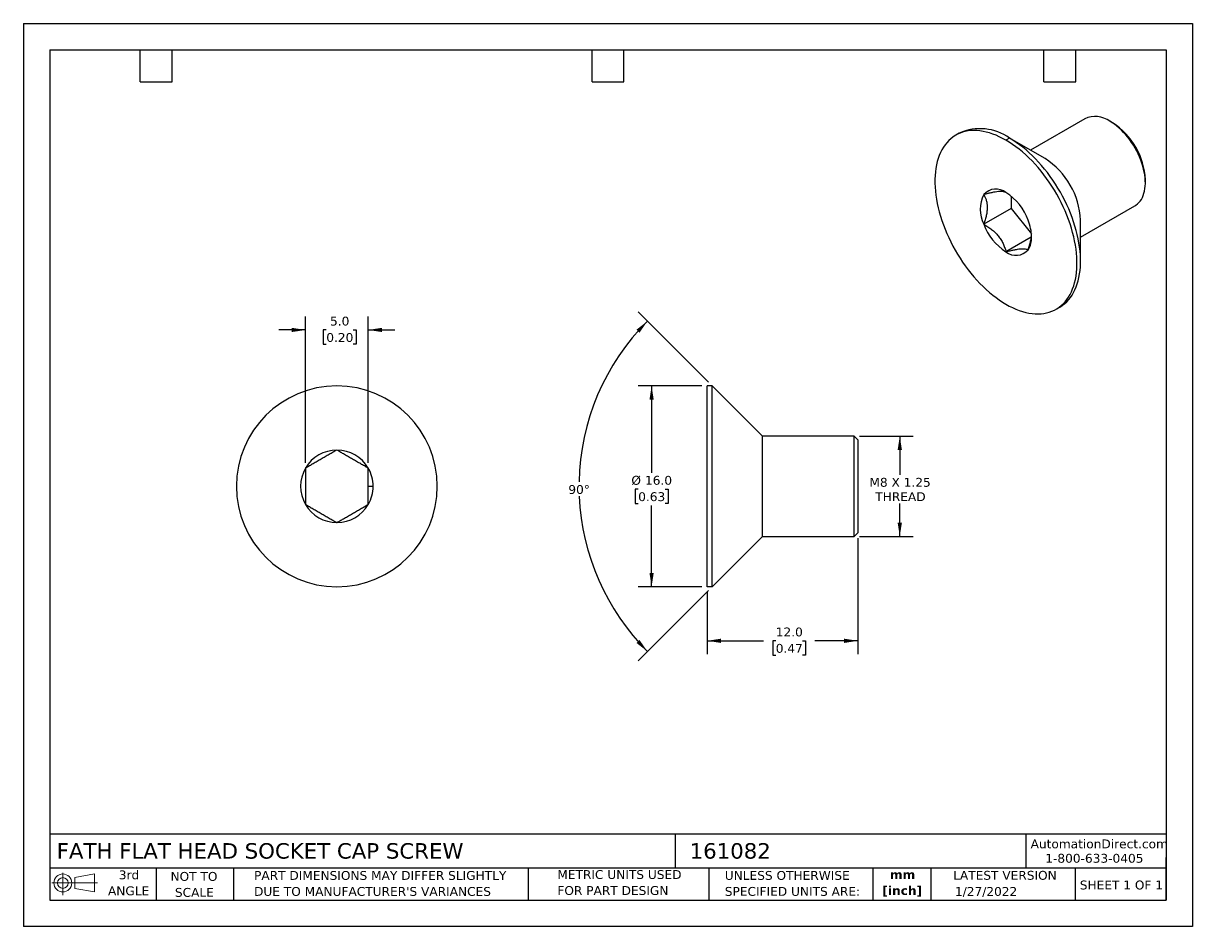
# Model space of a CAD drawing. Header units: millimetres. Extents: x 0 to 93.1, y 0 to 72.
import ezdxf

# ---------------------------------------------------------------- set-up
doc = ezdxf.new("R2010")
doc.units = ezdxf.units.MM
doc.header["$LTSCALE"] = 0.333333
doc.linetypes.add('SLD-Solid', pattern=[0])
doc.layers.add('DIMENSIONS', color=140, linetype='SLD-Solid', lineweight=25)
doc.layers.add('TEXT', color=140, linetype='SLD-Solid', lineweight=25)
doc.layers.add('SLD-DEFPOINTS', color=7, linetype='Continuous')
doc.styles.add('SLDTEXTSTYLE0', font='VERDANA.TTF')
doc.styles.add('SLDTEXTSTYLE1', font='VERDANAB.TTF')
doc.dimstyles.new('SLDDIMSTYLE0', dxfattribs={"dimtxt": 0.719336, "dimasz": 1.100667, "dimexe": 0, "dimexo": 0.0625, "dimgap": 0.179834, "dimtad": 0, "dimtih": 1, "dimtoh": 1, "dimrnd": 1e-09, "dimzin": 12, "dimdsep": 46, "dimtxsty": 'SLDTEXTSTYLE0', "dimsah": 1, "dimcen": 0.09, "dimadec": 0, "dimazin": 3, "dimtfac": 1, "dimtofl": 0, "dimtmove": 0, "dimatfit": 3, "dimfxl": 0, "dimfrac": 2, "dimtolj": 1, "dimtzin": 12, "dimarcsym": 0})
doc.dimstyles.new('SLDDIMSTYLE1', dxfattribs={"dimtxt": 0.719336, "dimasz": 1.100667, "dimexe": 0, "dimexo": 0.0625, "dimgap": 0.179834, "dimtad": 0, "dimtih": 1, "dimtoh": 1, "dimrnd": 1e-09, "dimzin": 4, "dimdsep": 46, "dimtxsty": 'SLDTEXTSTYLE0', "dimsah": 1, "dimcen": 0.09, "dimadec": 0, "dimazin": 1, "dimtfac": 1, "dimtofl": 0, "dimtmove": 0, "dimatfit": 3, "dimfxl": 0, "dimfrac": 2, "dimtolj": 1, "dimtzin": 12, "dimarcsym": 0})
doc.dimstyles.new('SLDDIMSTYLE2', dxfattribs={"dimtxt": 0.719336, "dimasz": 1.100667, "dimexe": 0, "dimexo": 0.0625, "dimgap": 0.179834, "dimtad": 0, "dimtih": 1, "dimtoh": 1, "dimdec": 4, "dimlfac": 0.333333, "dimzin": 12, "dimdsep": 46, "dimtxsty": 'SLDTEXTSTYLE0', "dimsah": 1, "dimcen": 0.09, "dimadec": 0, "dimazin": 3, "dimtfac": 1, "dimtdec": 0, "dimtofl": 0, "dimtmove": 0, "dimatfit": 3, "dimfxl": 0, "dimfrac": 2, "dimtolj": 1, "dimtzin": 12, "dimarcsym": 0})
doc.dimstyles.new('SLDDIMSTYLE3', dxfattribs={"dimtxt": 0.719336, "dimasz": 1.100667, "dimexe": 0, "dimexo": 0.0625, "dimgap": 0.179834, "dimtad": 0, "dimtih": 1, "dimtoh": 1, "dimrnd": 1e-09, "dimzin": 4, "dimdsep": 46, "dimtxsty": 'SLDTEXTSTYLE0', "dimsah": 1, "dimcen": 0.09, "dimadec": 0, "dimazin": 1, "dimtfac": 1, "dimtmove": 0, "dimatfit": 0, "dimfxl": 0, "dimfrac": 2, "dimtolj": 1, "dimtzin": 12, "dimarcsym": 0})

# ---------------------------------------------------------------- blocks, each defined once
blk = doc.blocks.new('Block11')
at = {"color": 7, "linetype": 'SLD-Solid', "lineweight": 18}
for p, q in [((0, 0.961), (3.625, 0.961)), ((0.863, 1.77), (0.863, 0)), ((1.827, 1.389), (3.392, 1.677)), ((1.827, 0.532), (1.827, 1.389)), ((3.392, 1.677), (3.392, 0.244)), ((1.827, 0.532), (3.392, 0.244))]:
    blk.add_line(p, q, dxfattribs=at)
for radius in [0.717, 0.429]:
    blk.add_circle((0.863, 0.961), radius, dxfattribs=at)
blk = doc.blocks.new('Block12')
at = {"layer": 'SLD-DEFPOINTS'}
blk.add_blockref('Block11', (0, 0), dxfattribs=at)
blk = doc.blocks.new('SW_NOTE_0')
at = {"layer": 'TEXT', "color": 0, "char_height": 0.7056, "attachment_point": 2, "style": 'SLDTEXTSTYLE1'}
for s, insert in [('mm', (0.948, 0.896)), ('[inch]', (0.92, -0.378))]:
    blk.add_mtext(s, dxfattribs=dict(at, insert=insert))
blk = doc.blocks.new('SW_NOTE_0_1')
at = {"layer": 'TEXT', "color": 0, "char_height": 0.70556, "attachment_point": 1, "style": 'SLDTEXTSTYLE0'}
for s, insert in [('UNLESS OTHERWISE ', (0, 0.896)), ('SPECIFIED UNITS ARE:', (0, -0.378))]:
    blk.add_mtext(s, dxfattribs=dict(at, insert=insert))
blk = doc.blocks.new('SW_NOTE_0_2')
at = {"layer": 'TEXT', "color": 0, "char_height": 0.70556, "attachment_point": 1, "style": 'SLDTEXTSTYLE0'}
for s, insert in [('PART DIMENSIONS MAY DIFFER SLIGHTLY ', (0, 0.896)), ("DUE TO MANUFACTURER'S VARIANCES", (0, -0.378))]:
    blk.add_mtext(s, dxfattribs=dict(at, insert=insert))
blk = doc.blocks.new('SW_NOTE_0_3')
at = {"layer": 'TEXT', "color": 0, "char_height": 0.7056, "attachment_point": 2, "style": 'SLDTEXTSTYLE0'}
for s, insert in [('NOT TO', (1.753, 0.896)), ('SCALE', (1.785, -0.378))]:
    blk.add_mtext(s, dxfattribs=dict(at, insert=insert))
blk = doc.blocks.new('SW_NOTE_0_4')
at = {"layer": 'TEXT', "color": 0, "char_height": 0.7056, "attachment_point": 2, "style": 'SLDTEXTSTYLE0'}
for s, insert in [('3rd', (0.772, 0.896)), ('ANGLE', (0.739, -0.378))]:
    blk.add_mtext(s, dxfattribs=dict(at, insert=insert))
blk = doc.blocks.new('SW_NOTE_0_5')
at = {"layer": 'TEXT', "color": 0, "char_height": 0.70556, "attachment_point": 1, "style": 'SLDTEXTSTYLE0'}
for s, insert in [('METRIC UNITS USED ', (0, 0.896)), ('FOR PART DESIGN', (0, -0.378))]:
    blk.add_mtext(s, dxfattribs=dict(at, insert=insert))
blk = doc.blocks.new('_D')
at = {"layer": 'DIMENSIONS'}
for p, q in [((66.598, 39.083), (70.867, 39.083)), ((69.808, 39.083), (69.808, 36.001)), ((69.808, 31.083), (69.808, 33.714)), ((66.598, 31.083), (70.867, 31.083))]:
    blk.add_line(p, q, dxfattribs=at)
for points in [[(69.808, 39.083), (69.639, 37.982), (69.978, 37.982)], [(69.808, 31.083), (69.978, 32.183), (69.639, 32.183)]]:
    blk.add_solid(points, dxfattribs=at)
at = {"layer": 'DIMENSIONS', "char_height": 0.7056, "attachment_point": 1, "style": 'SLDTEXTSTYLE0'}
for s, insert in [('M8 X 1.25', (67.391, 35.754)), ('THREAD', (67.856, 34.61))]:
    blk.add_mtext(s, dxfattribs=dict(at, insert=insert))
blk = doc.blocks.new('_D_1')
at = {"layer": 'DIMENSIONS'}
for p, q in [((66.475, 30.959), (66.475, 21.715)), ((54.475, 26.659), (54.475, 21.715)), ((54.475, 22.773), (58.956, 22.773)), ((59.93, 22.773), (59.689, 22.773)), ((59.689, 22.773), (59.689, 21.63)), ((62.068, 22.773), (62.309, 22.773)), ((62.309, 22.773), (62.309, 21.63)), ((66.475, 22.773), (63.043, 22.773)), ((59.689, 21.63), (59.93, 21.63)), ((62.309, 21.63), (62.068, 21.63))]:
    blk.add_line(p, q, dxfattribs=at)
for points in [[(54.475, 22.773), (55.576, 22.604), (55.576, 22.943)], [(66.475, 22.773), (65.374, 22.943), (65.374, 22.604)]]:
    blk.add_solid(points, dxfattribs=at)
at = {"layer": 'DIMENSIONS', "char_height": 0.7056, "attachment_point": 1, "style": 'SLDTEXTSTYLE0'}
for s, insert in [('12.0', (59.93, 23.83)), ('0.47', (59.93, 22.526))]:
    blk.add_mtext(s, dxfattribs=dict(at, insert=insert))
blk = doc.blocks.new('_D_2')
at = {"layer": 'DIMENSIONS'}
for p, q in [((54.052, 43.083), (48.982, 43.083)), ((50.041, 43.083), (50.041, 36.162)), ((48.972, 34.857), (48.73, 34.857)), ((48.73, 34.857), (48.73, 33.714)), ((51.11, 34.857), (51.351, 34.857)), ((51.351, 34.857), (51.351, 33.714)), ((48.73, 33.714), (48.972, 33.714)), ((50.041, 27.083), (50.041, 33.553)), ((51.351, 33.714), (51.11, 33.714)), ((54.052, 27.083), (48.982, 27.083))]:
    blk.add_line(p, q, dxfattribs=at)
for points in [[(50.041, 43.083), (49.871, 41.982), (50.21, 41.982)], [(50.041, 27.083), (50.21, 28.183), (49.871, 28.183)]]:
    blk.add_solid(points, dxfattribs=at)
at = {"layer": 'DIMENSIONS', "char_height": 0.7056, "attachment_point": 1, "style": 'SLDTEXTSTYLE0'}
for s, insert in [('%%c', (48.429, 35.915)), ('16.0', (49.515, 35.915)), ('0.63', (48.972, 34.61))]:
    blk.add_mtext(s, dxfattribs=dict(at, insert=insert))
blk = doc.blocks.new('_D_3')
at = {"layer": 'DIMENSIONS'}
for p, q in [((54.576, 43.382), (48.964, 48.994)), ((54.576, 26.783), (48.964, 21.172))]:
    blk.add_line(p, q, dxfattribs=at)
for start, end in [(135, 178.93356), (182.45326, 225)]:
    blk.add_arc((62.875, 35.083), 18.615, start, end, dxfattribs=at)
for points in [[(49.712, 48.245), (48.834, 47.561), (49.08, 47.328)], [(49.712, 21.92), (49.08, 22.837), (48.834, 22.605)]]:
    blk.add_solid(points, dxfattribs=at)
at = {"layer": 'DIMENSIONS', "insert": (43.408, 35.182), "char_height": 0.7056, "attachment_point": 1, "style": 'SLDTEXTSTYLE0'}
blk.add_mtext('90°', dxfattribs=at)
blk = doc.blocks.new('_D_4')
at = {"layer": 'DIMENSIONS'}
for p, q in [((22.472, 36.949), (22.472, 48.6)), ((27.472, 36.949), (27.472, 48.6)), ((22.472, 47.542), (20.355, 47.542)), ((24.128, 47.542), (23.886, 47.542)), ((23.886, 47.542), (23.886, 46.399)), ((26.266, 47.542), (26.507, 47.542)), ((26.507, 47.542), (26.507, 46.399)), ((27.472, 47.542), (29.588, 47.542)), ((23.886, 46.399), (24.128, 46.399)), ((26.507, 46.399), (26.266, 46.399))]:
    blk.add_line(p, q, dxfattribs=at)
for points in [[(22.472, 47.542), (21.371, 47.711), (21.371, 47.373)], [(27.472, 47.542), (28.572, 47.373), (28.572, 47.711)]]:
    blk.add_solid(points, dxfattribs=at)
at = {"layer": 'DIMENSIONS', "char_height": 0.7056, "attachment_point": 1, "style": 'SLDTEXTSTYLE0'}
for s, insert in [('5.0', (24.427, 48.599)), ('0.20', (24.128, 47.295))]:
    blk.add_mtext(s, dxfattribs=dict(at, insert=insert))

msp = doc.modelspace()

# ---------------------------------------------------------------- linework, layer by layer
at = {"color": 7, "linetype": 'SLD-Solid'}
for p, q in [((0.00082, 71.96756), (0.00082, 0.00089)), ((0.00082, 71.96756), (93.13416, 71.96756)), ((93.13416, 71.96756), (93.13416, 0.00089)), ((93.13416, 0.00089), (0.00082, 0.00089))]:
    msp.add_line(p, q, dxfattribs=at)
for p, q in [((84.54142, 64.36704), (80.20813, 61.86548)), ((86.75381, 64.04626), (86.54172, 64.16874)), ((74.55127, 63.21853), (74.26843, 63.05525)), ((78.55095, 62.82246), (78.26811, 62.65918)), ((81.37938, 61.18912), (78.55095, 62.82246)), ((89.36968, 59.27003), (89.36968, 59.51495)), ((78.67823, 58.19918), (78.67823, 57.22606)), ((78.67823, 57.22606), (76.50034, 55.96879)), ((78.67823, 57.22606), (80.29722, 55.21205)), ((84.2078, 54.93709), (88.54109, 57.43865)), ((84.2078, 53.0245), (84.2078, 56.29166)), ((80.28727, 54.93534), (78.26811, 53.7697)), ((82.26778, 49.19846), (82.55062, 49.36175)), ((54.47495, 27.08265), (54.47495, 43.08265)), ((54.87495, 43.08265), (54.47495, 43.08265)), ((54.87495, 27.08265), (54.87495, 43.08265)), ((58.87495, 39.08265), (54.87495, 43.08265)), ((66.17495, 39.08265), (58.87495, 39.08265)), ((58.87495, 31.08265), (58.87495, 39.08265)), ((66.47495, 38.78265), (66.17495, 39.08265)), ((66.17495, 31.08265), (66.17495, 39.08265)), ((66.47495, 38.78265), (66.47495, 31.38265)), ((27.47162, 35.08265), (27.85837, 35.08265)), ((58.87495, 31.08265), (54.87495, 27.08265)), ((58.87495, 31.08265), (66.17495, 31.08265)), ((66.17495, 31.08265), (66.47495, 31.38265)), ((54.87495, 27.08265), (54.47495, 27.08265))]:
    msp.add_line(p, q)
at = {"flags": 128}
for points in [[(78.26811, 62.65918), (78.00296, 62.80507), (77.73839, 62.93628), (77.47499, 63.05252), (77.21333, 63.15353), (76.95399, 63.2391), (76.69754, 63.30903), (76.44454, 63.36318), (76.19555, 63.40142), (75.95111, 63.42367), (75.71177, 63.42988), (75.47805, 63.42003), (75.25046, 63.39415), (75.02951, 63.3523), (74.81567, 63.29457), (74.60942, 63.22108), (74.41122, 63.13199), (74.22149, 63.0275), (74.04066, 62.90785), (73.86912, 62.77329), (73.70726, 62.62412), (73.55541, 62.46067), (73.41393, 62.28329), (73.28312, 62.09238), (73.16326, 61.88836), (73.05463, 61.67167), (72.95746, 61.4428), (72.87196, 61.20223), (72.79833, 60.95051), (72.73671, 60.68819), (72.68726, 60.41584), (72.65007, 60.13407), (72.62524, 59.84348), (72.61281, 59.54472), (72.61281, 59.23845), (72.62524, 58.92535), (72.65007, 58.60609), (72.68726, 58.28137), (72.73671, 57.95193), (72.79833, 57.61847), (72.87196, 57.28173), (72.95746, 56.94246), (73.05463, 56.60139), (73.16326, 56.25927), (73.28312, 55.91687), (73.41393, 55.57493), (73.55541, 55.2342), (73.70726, 54.89543), (73.86912, 54.55938), (74.04066, 54.22676), (74.22149, 53.89832), (74.41122, 53.57479), (74.60942, 53.25686), (74.81567, 52.94524), (75.02951, 52.64061), (75.25046, 52.34365), (75.47805, 52.05501), (75.71177, 51.77531), (75.95111, 51.50518), (76.19555, 51.24521), (76.44454, 50.99598), (76.69754, 50.75802), (76.95399, 50.53186), (77.21333, 50.318), (77.47499, 50.11691), (77.73839, 49.92903), (78.00296, 49.75478), (78.26811, 49.59453)], [(88.54109, 57.43865), (88.6222, 57.48943), (88.74425, 57.58262), (88.85668, 57.69033), (88.95897, 57.81208), (89.0507, 57.94735), (89.13145, 58.09555), (89.20088, 58.25602), (89.25868, 58.42806), (89.30459, 58.61093), (89.33842, 58.80382), (89.36002, 59.00588), (89.3693, 59.21625), (89.3662, 59.43398), (89.35076, 59.65814), (89.32303, 59.88774), (89.28313, 60.12179), (89.23125, 60.35924), (89.1676, 60.59907), (89.09247, 60.84024), (89.00618, 61.08167), (88.90912, 61.32232), (88.8017, 61.56114), (88.6844, 61.79708), (88.55772, 62.02911), (88.42223, 62.25622), (88.27851, 62.47741), (88.1272, 62.69171), (87.96895, 62.89819), (87.80446, 63.09594), (87.63444, 63.28411), (87.45964, 63.46186), (87.28083, 63.62842), (87.09879, 63.78307), (86.9143, 63.92512), (86.72819, 64.05395), (86.54126, 64.16901)], [(78.26811, 49.59453), (78.53326, 49.44864), (78.79782, 49.31743), (79.06122, 49.20119), (79.32288, 49.10018), (79.58222, 49.01461), (79.83867, 48.94467), (80.09167, 48.89053), (80.34066, 48.85229), (80.5851, 48.83004), (80.82444, 48.82383), (81.05816, 48.83368), (81.28575, 48.85955), (81.50671, 48.90141), (81.72054, 48.95914), (81.92679, 49.03263), (82.12499, 49.12172), (82.31472, 49.2262), (82.49555, 49.34586), (82.66709, 49.48042), (82.82896, 49.62959), (82.9808, 49.79304), (83.12228, 49.97042), (83.25309, 50.16133), (83.37295, 50.36535), (83.48158, 50.58204), (83.57875, 50.81091), (83.66425, 51.05148), (83.73789, 51.30319), (83.7995, 51.56552), (83.84895, 51.83787), (83.88614, 52.11964), (83.91097, 52.41023), (83.92341, 52.70898), (83.92341, 53.01525), (83.91097, 53.32836), (83.88614, 53.64762), (83.84895, 53.97233), (83.7995, 54.30178), (83.73789, 54.63524), (83.66425, 54.97198), (83.57875, 55.31125), (83.48158, 55.65232), (83.37295, 55.99443), (83.25309, 56.33684), (83.12228, 56.67878), (82.9808, 57.01951), (82.82896, 57.35827), (82.66709, 57.69433), (82.49555, 58.02695), (82.31472, 58.35538), (82.12499, 58.67892), (81.92679, 58.99685), (81.72054, 59.30847), (81.50671, 59.61309), (81.28575, 59.91006), (81.05816, 60.1987), (80.82444, 60.4784), (80.5851, 60.74853), (80.34066, 61.00849), (80.09167, 61.25773), (79.83867, 61.49569), (79.58222, 61.72185), (79.32288, 61.93571), (79.06122, 62.1368), (78.79782, 62.32468), (78.53326, 62.49893), (78.26811, 62.65918)], [(82.55062, 49.36175), (82.59756, 49.38949), (82.77839, 49.50914), (82.94993, 49.6437), (83.1118, 49.79287), (83.26364, 49.95632), (83.40512, 50.1337), (83.53594, 50.32461), (83.65579, 50.52863), (83.76442, 50.74532), (83.86159, 50.9742), (83.94709, 51.21476), (84.02073, 51.46648), (84.08234, 51.7288), (84.1318, 52.00115), (84.16898, 52.28292), (84.19382, 52.57351), (84.20625, 52.87227), (84.20625, 53.17854), (84.19382, 53.49164), (84.16898, 53.81091), (84.1318, 54.13562), (84.08234, 54.46506), (84.02073, 54.79852), (83.94709, 55.13526), (83.86159, 55.47454), (83.76442, 55.8156), (83.65579, 56.15772), (83.53594, 56.50012), (83.40512, 56.84206), (83.26364, 57.18279), (83.1118, 57.52156), (82.94993, 57.85762), (82.77839, 58.19023), (82.59756, 58.51867), (82.40784, 58.8422), (82.20963, 59.16013), (82.00338, 59.47175), (81.78955, 59.77638), (81.56859, 60.07334), (81.341, 60.36198), (81.10728, 60.64168), (80.86794, 60.91181), (80.62351, 61.17178), (80.37452, 61.42102), (80.12152, 61.65898), (79.86507, 61.88513), (79.60573, 62.09899), (79.34407, 62.30008), (79.08066, 62.48796), (78.8161, 62.66222), (78.55095, 62.82246)]]:
    msp.add_lwpolyline(points, dxfattribs=at)
for centre, radius, start, end in [((85.36998, 62.53753), 2.00838, 54.3243798, 114.3651618), ((76.21001, 59.57585), 4.00256, 54.2068393, 114.4827022), ((83.70144, 59.26343), 5.67382, 2.5407754, 57.4592247), ((78.07151, 56.01333), 6.14253, 2.5825803, 57.4171624), ((77.46474, 57.50447), 1.26684, 50.6432193, 139.5758167), ((78.8759, 57.14736), 2.65186, 153.6128875, 206.3871125), ((75.8914, 54.76339), 4.41494, 20.1593413, 57.4298019), ((80.64481, 57.49032), 4.41494, 200.1593413, 237.4298019), ((76.55186, 54.87579), 3.75819, 1.1081531, 22.0211622), ((78.53912, 54.87578), 1.77172, 327.6507959, 2.3514762), ((79.07147, 54.74924), 1.26684, 230.6432193, 319.5758167), ((24.97162, 35.08265), 8, 90, 270), ((24.97162, 35.08265), 8, 270, 90), ((24.97162, 35.08265), 2.88675, 90, 150), ((24.97162, 35.08265), 2.88675, 30, 90), ((24.97162, 35.08265), 2.88675, 150, 210), ((24.97162, 35.08265), 2.88675, 0, 30), ((24.97162, 35.08265), 2.88675, 330, 0), ((24.97162, 35.08265), 2.88675, 210, 270), ((24.97162, 35.08265), 2.88675, 270, 330)]:
    msp.add_arc(centre, radius, start, end)
for points, knots in [([(78.26811, 58.484), (78.25205, 58.49261), (78.22062, 58.50946), (78.1655, 58.53028), (78.10571, 58.54707), (78.01412, 58.5647), (77.87601, 58.57552), (77.66757, 58.56694), (77.4188, 58.53521), (77.13919, 58.48268), (76.83029, 58.41236), (76.61353, 58.35558), (76.50034, 58.32594)], [0, 0, 0, 0, 0.06620359, 0.12961104, 0.19034479, 0.24854414, 0.3759289, 0.4982723, 0.62059439, 0.74819296, 0.8685142, 1, 1, 1, 1]), ([(76.50034, 58.32594), (76.52107, 58.2887), (76.56164, 58.21579), (76.61474, 58.10152), (76.6603, 57.98662), (76.71317, 57.82376), (76.76032, 57.60311), (76.78039, 57.30932), (76.76043, 56.99221), (76.70372, 56.66271), (76.61632, 56.31841), (76.54012, 56.08871), (76.50034, 55.96879)], [0, 0, 0, 0, 0.06668347, 0.13053412, 0.19167732, 0.25025583, 0.37760664, 0.49998105, 0.62217904, 0.74970408, 0.86933148, 1, 1, 1, 1]), ([(76.50034, 55.96879), (76.55756, 55.93509), (76.66959, 55.86912), (76.83027, 55.76537), (76.98078, 55.66075), (77.17824, 55.51152), (77.41131, 55.30806), (77.66099, 55.03501), (77.87086, 54.73851), (78.03761, 54.42831), (78.17147, 54.10239), (78.23495, 53.88383), (78.26811, 53.7697)], [0, 0, 0, 0, 0.06620359, 0.12961104, 0.19034479, 0.24854414, 0.3759289, 0.4982723, 0.62059439, 0.74819296, 0.8685142, 1, 1, 1, 1]), ([(80.03587, 53.92777), (80.05661, 53.98897), (80.09721, 54.10877), (80.15027, 54.28437), (80.19598, 54.45199), (80.24816, 54.67562), (80.29007, 54.89599), (80.29715, 55.05255), (80.29938, 55.10182)], [0, 0, 0, 0, 0.15291567, 0.29933345, 0.43954108, 0.57386621, 0.86587674, 1, 1, 1, 1]), ([(78.26811, 53.7697), (78.32533, 53.78486), (78.43736, 53.81454), (78.59804, 53.85466), (78.74855, 53.89025), (78.94601, 53.93373), (79.17907, 53.97773), (79.42876, 54.01012), (79.63863, 54.01939), (79.80537, 54.00677), (79.93923, 53.97604), (80.00272, 53.94433), (80.03587, 53.92777)], [0, 0, 0, 0, 0.066203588, 0.129611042, 0.190344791, 0.248544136, 0.375928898, 0.498272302, 0.620594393, 0.748192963, 0.868514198, 1, 1, 1, 1]), ([(24.97162, 37.9694), (24.91981, 37.93948), (24.81836, 37.88091), (24.66577, 37.79281), (24.51707, 37.70696), (24.31268, 37.58896), (24.05021, 37.43742), (23.72627, 37.2504), (23.40196, 37.06316), (23.08635, 36.88093), (22.77327, 36.70018), (22.5751, 36.58577), (22.47162, 36.52602)], [0, 0, 0, 0, 0.06620359, 0.12961104, 0.19034479, 0.24854414, 0.3759289, 0.4982723, 0.62059439, 0.74819296, 0.8685142, 1, 1, 1, 1]), ([(27.47162, 36.52602), (27.41981, 36.55594), (27.31836, 36.61451), (27.16577, 36.70261), (27.01707, 36.78846), (26.81268, 36.90646), (26.55021, 37.058), (26.22627, 37.24502), (25.90196, 37.43226), (25.58635, 37.61448), (25.27327, 37.79524), (25.0751, 37.90965), (24.97162, 37.9694)], [0, 0, 0, 0, 0.06620359, 0.12961104, 0.19034479, 0.24854414, 0.3759289, 0.4982723, 0.62059439, 0.74819296, 0.8685142, 1, 1, 1, 1]), ([(22.47162, 36.52602), (22.47162, 36.46575), (22.47162, 36.34778), (22.47162, 36.17031), (22.47162, 35.99738), (22.47162, 35.76054), (22.47162, 35.45699), (22.47162, 35.083), (22.47162, 34.70874), (22.47162, 34.34531), (22.47162, 33.98544), (22.47162, 33.75801), (22.47162, 33.63927)], [0, 0, 0, 0, 0.06668347, 0.13053412, 0.19167732, 0.25025583, 0.37760664, 0.49998105, 0.62217904, 0.74970408, 0.86933148, 1, 1, 1, 1]), ([(27.47162, 35.08265), (27.47162, 35.13136), (27.47162, 35.22939), (27.47162, 35.37698), (27.47162, 35.52585), (27.47162, 35.67602), (27.47162, 35.89219), (27.47162, 36.18), (27.47162, 36.40734), (27.47162, 36.52602)], [0, 0, 0, 0, 0.09691342, 0.19502394, 0.29465566, 0.39611809, 0.49970435, 0.7388206, 1, 1, 1, 1]), ([(27.47162, 33.63927), (27.47162, 33.69956), (27.47162, 33.81757), (27.47162, 33.99511), (27.47162, 34.16808), (27.47162, 34.365), (27.47162, 34.58732), (27.47162, 34.83604), (27.47162, 35.00108), (27.47162, 35.08265)], [0, 0, 0, 0, 0.133373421, 0.261079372, 0.383368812, 0.500527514, 0.671753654, 0.837766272, 1, 1, 1, 1]), ([(22.47162, 33.63927), (22.52344, 33.60935), (22.62488, 33.55079), (22.77747, 33.46269), (22.92617, 33.37683), (23.13057, 33.25883), (23.39303, 33.1073), (23.71697, 32.92027), (24.04128, 32.73303), (24.35689, 32.55081), (24.66997, 32.37005), (24.86814, 32.25564), (24.97162, 32.19589)], [0, 0, 0, 0, 0.06620359, 0.12961104, 0.19034479, 0.24854414, 0.3759289, 0.4982723, 0.62059439, 0.74819296, 0.8685142, 1, 1, 1, 1]), ([(24.97162, 32.19589), (25.02344, 32.22581), (25.12488, 32.28438), (25.27747, 32.37248), (25.42617, 32.45833), (25.63057, 32.57634), (25.89303, 32.72787), (26.21697, 32.9149), (26.54128, 33.10214), (26.85689, 33.28436), (27.16997, 33.46511), (27.36814, 33.57953), (27.47162, 33.63927)], [0, 0, 0, 0, 0.066203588, 0.129611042, 0.190344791, 0.248544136, 0.375928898, 0.498272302, 0.620594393, 0.748192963, 0.868514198, 1, 1, 1, 1])]:
    msp.add_open_spline(points, degree=3, knots=knots)
at = {"layer": 'TEXT'}
for p, q in [((2.11667, 69.85), (91.01667, 69.85)), ((2.11667, 69.85), (2.11667, 2.11667)), ((9.31333, 67.31), (9.31333, 69.85)), ((11.85333, 67.31), (11.85333, 69.85)), ((45.29667, 67.31), (45.29667, 69.85)), ((47.83667, 67.31), (47.83667, 69.85)), ((91.01667, 69.85), (91.01667, 2.11667)), ((81.28, 67.31), (81.28, 69.85)), ((83.82, 67.31), (83.82, 69.85)), ((9.31333, 67.31), (11.85333, 67.31)), ((45.29667, 67.31), (47.83667, 67.31)), ((81.28, 67.31), (83.82, 67.31)), ((91.01667, 7.37537), (2.11667, 7.37537)), ((51.91963, 7.37537), (51.91963, 4.65667)), ((79.85846, 7.37537), (79.85846, 4.65667)), ((91.01667, 2.11667), (91.01667, 5.50333)), ((91.01667, 4.65667), (2.11667, 4.65667)), ((10.58333, 4.65667), (10.58333, 2.11667)), ((16.73721, 4.65667), (16.73721, 2.11667)), ((40.21549, 4.65667), (40.21549, 2.11667)), ((54.59339, 4.65667), (54.59339, 2.11667)), ((67.67477, 4.65667), (67.67477, 2.11667)), ((72.2707, 4.65667), (72.2707, 2.11667)), ((83.78292, 4.65667), (83.78292, 2.11667)), ((2.11667, 2.11667), (91.01667, 2.11667))]:
    msp.add_line(p, q, dxfattribs=at)

# ---------------------------------------------------------------- block references
at = {"layer": 'SLD-DEFPOINTS'}
msp.add_blockref('Block12', (2.27931, 2.51795), dxfattribs=at)
at = {"layer": 'TEXT'}
for name, p in [('SW_NOTE_0_4', (7.64384, 3.58107)), ('SW_NOTE_0_3', (11.83657, 3.45939)), ('SW_NOTE_0_2', (18.37309, 3.53584)), ('SW_NOTE_0_5', (42.53478, 3.60754)), ('SW_NOTE_0_1', (55.8693, 3.53783)), ('SW_NOTE_0', (69.08487, 3.60855))]:
    msp.add_blockref(name, p, dxfattribs=at)

# ---------------------------------------------------------------- texts
at = {"layer": 'TEXT', "style": 'SLDTEXTSTYLE0'}
for s, insert, char_height, attachment_point in [('FATH FLAT HEAD SOCKET CAP SCREW', (2.65524, 6.6527), 1.2347222, 1), ('161082', (53.06924, 6.6527), 1.234722, 1), ('AutomationDirect.com', (80.23165, 6.94547), 0.7055556, 1), ('1-800-633-0405', (81.39719, 5.79897), 0.7055556, 1), ('LATEST VERSION', (78.18404, 4.44129), 0.7055556, 2), ('1/27/2022', (74.20427, 3.15821), 0.705556, 1), ('SHEET 1 OF 1', (84.1471, 3.67046), 0.7055556, 1)]:
    msp.add_mtext(s, dxfattribs=dict(at, insert=insert, char_height=char_height, attachment_point=attachment_point))

# ---------------------------------------------------------------- dimensions: what is measured, and where the dimension line sits
at = {"layer": 'DIMENSIONS'}
for base, p1, p2, dimstyle, picture, middle in [((22.47162, 47.54215), (27.47162, 36.52602), (22.47162, 36.52602), 'SLDDIMSTYLE3', '_D_4', (25.19679, 47.54215)), ((54.47495, 22.77326), (66.47495, 31.38265), (54.47495, 27.08265), 'SLDDIMSTYLE1', '_D_1', (60.99911, 22.77326))]:
    dim = msp.add_linear_dim(base=base, p1=p1, p2=p2, dimstyle=dimstyle, dxfattribs=at)
    dim.commit()
    dim.dimension.update_dxf_attribs({"geometry": picture, "text_midpoint": middle, "dimtype": 160})
dim = msp.add_angular_dim_2l(base=(45.744, 42.36603), line1=((54.87495, 43.08265), (58.87495, 39.08265)), line2=((54.87495, 27.08265), (58.87495, 31.08265)), dimstyle='SLDDIMSTYLE2', dxfattribs=at)
dim.commit()
dim.dimension.update_dxf_attribs({"geometry": '_D_3', "text_midpoint": (44.26134, 34.85747), "dimtype": 162})
for base, p1, p2, text, dimstyle, picture, middle in [((50.04075, 43.08265), (54.47495, 27.08265), (54.47495, 43.08265), '%%c<>', 'SLDDIMSTYLE1', '_D_2', (50.04075, 34.85747)), ((69.80829, 31.08265), (66.17495, 39.08265), (66.17495, 31.08265), 'M8 X 1.25\\PTHREAD', 'SLDDIMSTYLE0', '_D', (69.80829, 34.85747))]:
    dim = msp.add_linear_dim(base=base, p1=p1, p2=p2, angle=90, text=text, dimstyle=dimstyle, dxfattribs=at)
    dim.commit()
    dim.dimension.update_dxf_attribs({"geometry": picture, "text_midpoint": middle, "dimtype": 160})

doc.saveas('drawing.dxf')
